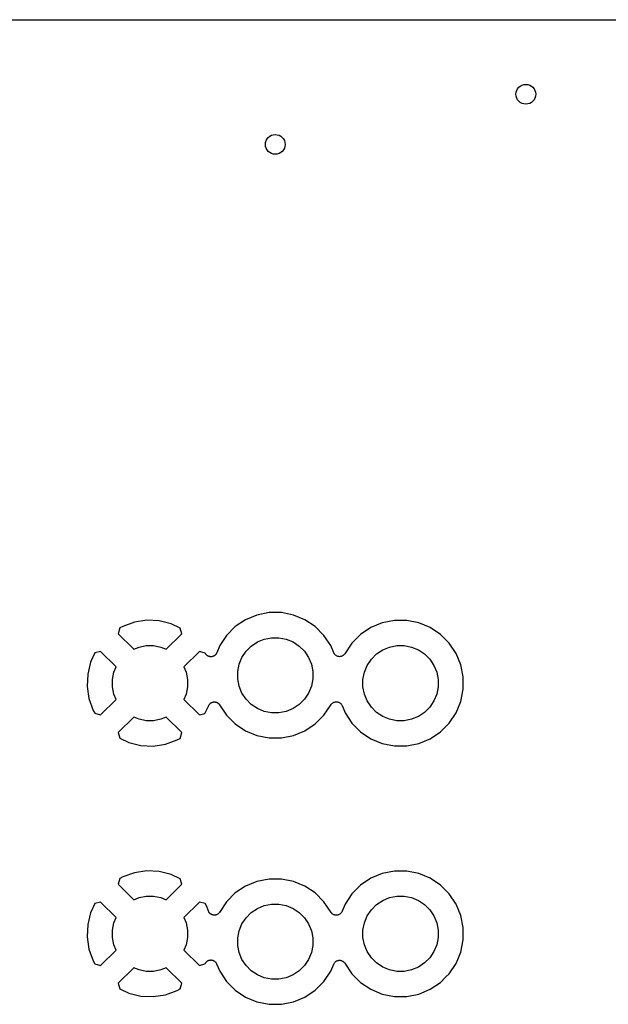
# Model space of a CAD drawing. Extents: x 0.71 to 5.18, y -2.28 to -0.62.
# Tile 6 of 14: x 2.05 to 2.52, y -1.41 to -0.62. Entities that reach past the tile are written whole.
import ezdxf

# ---------------------------------------------------------------- set-up
doc = ezdxf.new("R2010")
doc.units = 0
doc.header["$MEASUREMENT"] = 0
doc.layers.add('BLACK', color=7, linetype='CONTINUOUS')

msp = doc.modelspace()

# ---------------------------------------------------------------- linework, layer by layer
at = {"layer": 'BLACK', "linetype": 'CONTINUOUS'}
for p, q in [((0.7255, -0.6205), (5.1745, -0.6205)), ((2.14742, -1.09982), (2.13768, -1.10129)), ((2.15726, -1.10029), (2.14742, -1.09982)), ((2.22632, -1.09939), (2.21813, -1.10486)), ((2.23542, -1.09562), (2.22632, -1.09939)), ((2.24508, -1.0937), (2.23542, -1.09562)), ((2.25492, -1.0937), (2.24508, -1.0937)), ((2.26458, -1.09562), (2.25492, -1.0937)), ((2.27368, -1.09939), (2.26458, -1.09562)), ((2.28187, -1.10486), (2.27368, -1.09939)), ((2.34508, -1.1), (2.33542, -1.10192)), ((2.35492, -1.1), (2.34508, -1.1)), ((2.36458, -1.10192), (2.35492, -1.1)), ((2.12594, -1.10594), (2.12466, -1.11052)), ((2.1283, -1.10467), (2.12594, -1.10594)), ((2.13768, -1.10129), (2.1283, -1.10467)), ((2.16682, -1.10266), (2.15726, -1.10029)), ((2.17411, -1.10608), (2.16682, -1.10266)), ((2.17534, -1.11052), (2.17411, -1.10608)), ((2.21813, -1.10486), (2.21116, -1.11183)), ((2.28884, -1.11183), (2.28187, -1.10486)), ((2.32632, -1.10569), (2.31813, -1.11116)), ((2.33542, -1.10192), (2.32632, -1.10569)), ((2.37368, -1.10569), (2.36458, -1.10192)), ((2.38187, -1.11116), (2.37368, -1.10569)), ((2.12466, -1.11052), (2.13704, -1.1229)), ((2.16296, -1.1229), (2.17534, -1.11052)), ((2.21116, -1.11183), (2.20569, -1.12002)), ((2.23579, -1.11712), (2.24125, -1.11485)), ((2.24125, -1.11485), (2.24705, -1.1137)), ((2.24705, -1.1137), (2.25295, -1.1137)), ((2.25295, -1.1137), (2.25875, -1.11485)), ((2.25875, -1.11485), (2.26421, -1.11712)), ((2.29431, -1.12002), (2.28884, -1.11183)), ((2.31813, -1.11116), (2.31116, -1.11813)), ((2.38623, -1.11552), (2.38187, -1.11116)), ((2.38884, -1.11813), (2.38623, -1.11552)), ((2.38623, -1.11552), (2.38623, -1.11552)), ((2.13704, -1.1229), (2.14125, -1.12115)), ((2.14125, -1.12115), (2.14705, -1.12)), ((2.14705, -1.12), (2.15295, -1.12)), ((2.15295, -1.12), (2.15875, -1.12115)), ((2.15875, -1.12115), (2.16296, -1.1229)), ((2.20569, -1.12002), (2.20328, -1.12584)), ((2.2267, -1.12458), (2.23088, -1.1204)), ((2.23088, -1.1204), (2.23579, -1.11712)), ((2.26421, -1.11712), (2.26912, -1.1204)), ((2.26912, -1.1204), (2.2733, -1.12458)), ((2.2967, -1.12578), (2.29431, -1.12002)), ((2.31116, -1.11813), (2.30547, -1.12664)), ((2.33088, -1.1267), (2.33579, -1.12341)), ((2.33579, -1.12341), (2.34125, -1.12115)), ((2.34125, -1.12115), (2.34705, -1.12)), ((2.34705, -1.12), (2.35295, -1.12)), ((2.35295, -1.12), (2.35875, -1.12115)), ((2.35875, -1.12115), (2.36421, -1.12341)), ((2.36421, -1.12341), (2.36912, -1.1267)), ((2.39431, -1.12632), (2.38884, -1.11813)), ((2.10608, -1.12589), (2.10266, -1.13318)), ((2.11052, -1.12466), (2.10608, -1.12589)), ((2.1229, -1.13704), (2.11052, -1.12466)), ((2.18948, -1.12466), (2.1771, -1.13704)), ((2.19406, -1.12594), (2.18948, -1.12466)), ((2.19425, -1.12628), (2.19406, -1.12594)), ((2.19438, -1.12648), (2.19425, -1.12628)), ((2.19449, -1.12669), (2.19438, -1.12648)), ((2.19465, -1.12688), (2.19449, -1.12669)), ((2.19479, -1.12709), (2.19465, -1.12688)), ((2.19496, -1.12726), (2.19479, -1.12709)), ((2.19511, -1.12744), (2.19496, -1.12726)), ((2.1953, -1.1276), (2.19511, -1.12744)), ((2.19548, -1.12778), (2.1953, -1.1276)), ((2.19568, -1.12792), (2.19548, -1.12778)), ((2.19586, -1.12807), (2.19568, -1.12792)), ((2.19608, -1.12819), (2.19586, -1.12807)), ((2.19629, -1.12833), (2.19608, -1.12819)), ((2.19651, -1.12842), (2.19629, -1.12833)), ((2.19671, -1.12853), (2.19651, -1.12842)), ((2.19696, -1.12861), (2.19671, -1.12853)), ((2.19719, -1.12871), (2.19696, -1.12861)), ((2.19742, -1.12875), (2.19719, -1.12871)), ((2.19765, -1.12882), (2.19742, -1.12875)), ((2.1979, -1.12885), (2.19765, -1.12882)), ((2.19815, -1.1289), (2.1979, -1.12885)), ((2.19838, -1.1289), (2.19815, -1.1289)), ((2.19862, -1.12893), (2.19838, -1.1289)), ((2.19887, -1.1289), (2.19862, -1.12893)), ((2.19912, -1.1289), (2.19887, -1.1289)), ((2.19935, -1.12886), (2.19912, -1.1289)), ((2.19959, -1.12884), (2.19935, -1.12886)), ((2.19983, -1.12877), (2.19959, -1.12884)), ((2.20008, -1.12872), (2.19983, -1.12877)), ((2.2003, -1.12863), (2.20008, -1.12872)), ((2.20052, -1.12856), (2.2003, -1.12863)), ((2.20075, -1.12845), (2.20052, -1.12856)), ((2.20099, -1.12835), (2.20075, -1.12845)), ((2.20118, -1.12822), (2.20099, -1.12835)), ((2.20139, -1.12811), (2.20118, -1.12822)), ((2.20159, -1.12795), (2.20139, -1.12811)), ((2.2018, -1.12782), (2.20159, -1.12795)), ((2.20197, -1.12765), (2.2018, -1.12782)), ((2.20215, -1.1275), (2.20197, -1.12765)), ((2.20232, -1.12731), (2.20215, -1.1275)), ((2.2025, -1.12713), (2.20232, -1.12731)), ((2.20263, -1.12694), (2.2025, -1.12713)), ((2.20278, -1.12676), (2.20263, -1.12694)), ((2.2029, -1.12653), (2.20278, -1.12676)), ((2.20305, -1.12632), (2.2029, -1.12653)), ((2.20314, -1.12611), (2.20305, -1.12632)), ((2.20325, -1.1259), (2.20314, -1.12611)), ((2.20328, -1.12584), (2.20325, -1.1259)), ((2.22115, -1.13495), (2.22341, -1.12949)), ((2.22341, -1.12949), (2.2267, -1.12458)), ((2.2733, -1.12458), (2.27659, -1.12949)), ((2.27659, -1.12949), (2.27885, -1.13495)), ((2.29692, -1.1262), (2.2967, -1.12578)), ((2.29714, -1.12662), (2.29692, -1.1262)), ((2.29715, -1.12663), (2.29714, -1.12662)), ((2.29716, -1.12664), (2.29715, -1.12663)), ((2.29746, -1.12701), (2.29716, -1.12664)), ((2.29776, -1.12738), (2.29746, -1.12701)), ((2.29777, -1.12739), (2.29776, -1.12738)), ((2.29814, -1.1277), (2.29777, -1.12739)), ((2.29777, -1.12739), (2.29777, -1.12739)), ((2.29851, -1.128), (2.29814, -1.1277)), ((2.29852, -1.12801), (2.29851, -1.128)), ((2.29853, -1.12801), (2.29852, -1.12801)), ((2.29895, -1.12824), (2.29853, -1.12801)), ((2.29937, -1.12847), (2.29895, -1.12824)), ((2.29938, -1.12847), (2.29937, -1.12847)), ((2.29939, -1.12848), (2.29938, -1.12847)), ((2.29985, -1.12862), (2.29939, -1.12848)), ((2.3003, -1.12876), (2.29985, -1.12862)), ((2.30031, -1.12876), (2.3003, -1.12876)), ((2.30032, -1.12876), (2.30031, -1.12876)), ((2.3008, -1.12881), (2.30032, -1.12876)), ((2.30127, -1.12886), (2.3008, -1.12881)), ((2.30128, -1.12886), (2.30127, -1.12886)), ((2.30129, -1.12886), (2.30128, -1.12886)), ((2.30177, -1.12882), (2.30129, -1.12886)), ((2.30224, -1.12878), (2.30177, -1.12882)), ((2.30225, -1.12878), (2.30224, -1.12878)), ((2.30226, -1.12877), (2.30225, -1.12878)), ((2.30272, -1.12864), (2.30226, -1.12877)), ((2.30318, -1.12851), (2.30272, -1.12864)), ((2.30319, -1.1285), (2.30318, -1.12851)), ((2.3032, -1.1285), (2.30319, -1.1285)), ((2.30361, -1.12828), (2.3032, -1.1285)), ((2.30404, -1.12806), (2.30361, -1.12828)), ((2.30405, -1.12805), (2.30404, -1.12806)), ((2.30406, -1.12804), (2.30405, -1.12805)), ((2.30443, -1.12775), (2.30406, -1.12804)), ((2.3048, -1.12745), (2.30443, -1.12775)), ((2.30481, -1.12744), (2.3048, -1.12745)), ((2.30482, -1.12743), (2.30481, -1.12744)), ((2.30512, -1.12707), (2.30482, -1.12743)), ((2.30543, -1.1267), (2.30512, -1.12707)), ((2.30544, -1.12668), (2.30543, -1.1267)), ((2.30545, -1.12668), (2.30544, -1.12668)), ((2.30547, -1.12664), (2.30545, -1.12668)), ((2.30545, -1.12668), (2.30545, -1.12668)), ((2.32341, -1.13579), (2.3267, -1.13088)), ((2.3267, -1.13088), (2.33088, -1.1267)), ((2.36912, -1.1267), (2.3733, -1.13088)), ((2.3733, -1.13088), (2.37659, -1.13579)), ((2.39808, -1.13542), (2.39431, -1.12632)), ((2.10266, -1.13318), (2.10029, -1.14274)), ((2.12115, -1.14125), (2.1229, -1.13704)), ((2.1771, -1.13704), (2.17885, -1.14125)), ((2.22, -1.14075), (2.22115, -1.13495)), ((2.27885, -1.13495), (2.28, -1.14075)), ((2.32115, -1.14125), (2.32341, -1.13579)), ((2.37659, -1.13579), (2.37885, -1.14125)), ((2.4, -1.14508), (2.39808, -1.13542)), ((2.10029, -1.14274), (2.09982, -1.15258)), ((2.12, -1.14705), (2.12115, -1.14125)), ((2.12, -1.15295), (2.12, -1.14705)), ((2.17885, -1.14125), (2.18, -1.14705)), ((2.18, -1.14705), (2.18, -1.15295)), ((2.22, -1.14666), (2.22, -1.14075)), ((2.22115, -1.15245), (2.22, -1.14666)), ((2.28, -1.14666), (2.27885, -1.15245)), ((2.28, -1.14075), (2.28, -1.14666)), ((2.32, -1.14705), (2.32115, -1.14125)), ((2.32, -1.15295), (2.32, -1.14705)), ((2.37885, -1.14125), (2.38, -1.14705)), ((2.38, -1.14705), (2.38, -1.15295)), ((2.4, -1.15492), (2.4, -1.14508)), ((2.09982, -1.15258), (2.10129, -1.16232)), ((2.12115, -1.15875), (2.12, -1.15295)), ((2.18, -1.15295), (2.17885, -1.15875)), ((2.22341, -1.15791), (2.22115, -1.15245)), ((2.27885, -1.15245), (2.27659, -1.15791)), ((2.32115, -1.15875), (2.32, -1.15295)), ((2.38, -1.15295), (2.37885, -1.15875)), ((2.39808, -1.16458), (2.4, -1.15492)), ((2.10129, -1.16232), (2.10467, -1.1717)), ((2.11052, -1.17534), (2.1229, -1.16296)), ((2.1229, -1.16296), (2.12115, -1.15875)), ((2.17885, -1.15875), (2.1771, -1.16296)), ((2.1771, -1.16296), (2.18948, -1.17534)), ((2.2267, -1.16282), (2.22341, -1.15791)), ((2.23088, -1.167), (2.2267, -1.16282)), ((2.2733, -1.16282), (2.26912, -1.167)), ((2.27659, -1.15791), (2.2733, -1.16282)), ((2.32341, -1.16421), (2.32115, -1.15875)), ((2.37885, -1.15875), (2.37659, -1.16421)), ((2.19392, -1.17411), (2.19687, -1.16783)), ((2.19687, -1.16783), (2.1969, -1.16776)), ((2.1969, -1.16776), (2.19709, -1.16746)), ((2.19709, -1.16746), (2.19726, -1.16714)), ((2.19726, -1.16714), (2.19734, -1.16704)), ((2.19734, -1.16704), (2.19741, -1.16693)), ((2.19741, -1.16693), (2.19766, -1.16667)), ((2.19766, -1.16667), (2.19789, -1.16639)), ((2.19789, -1.16639), (2.19799, -1.16631)), ((2.19799, -1.16631), (2.19807, -1.16622)), ((2.19807, -1.16622), (2.19837, -1.166)), ((2.19837, -1.166), (2.19865, -1.16578)), ((2.19865, -1.16578), (2.19876, -1.16572)), ((2.19876, -1.16572), (2.19886, -1.16564)), ((2.19886, -1.16564), (2.19919, -1.16549)), ((2.19919, -1.16549), (2.19951, -1.16532)), ((2.19951, -1.16532), (2.19963, -1.16529)), ((2.19963, -1.16529), (2.19975, -1.16523)), ((2.19975, -1.16523), (2.2001, -1.16515)), ((2.2001, -1.16515), (2.20044, -1.16505)), ((2.20044, -1.16505), (2.20057, -1.16503)), ((2.20057, -1.16503), (2.2007, -1.165)), ((2.2007, -1.165), (2.20106, -1.16499)), ((2.20106, -1.16499), (2.20142, -1.16495)), ((2.20142, -1.16495), (2.20154, -1.16497)), ((2.20154, -1.16497), (2.20167, -1.16496)), ((2.20167, -1.16496), (2.20203, -1.16502)), ((2.20203, -1.16502), (2.20239, -1.16505)), ((2.20239, -1.16505), (2.20251, -1.16509)), ((2.20251, -1.16509), (2.20264, -1.16511)), ((2.20264, -1.16511), (2.20298, -1.16523)), ((2.20298, -1.16523), (2.20332, -1.16534)), ((2.20332, -1.16534), (2.20343, -1.1654)), ((2.20343, -1.1654), (2.20355, -1.16544)), ((2.20355, -1.16544), (2.20386, -1.16563)), ((2.20386, -1.16563), (2.20418, -1.1658)), ((2.20418, -1.1658), (2.20428, -1.16588)), ((2.20428, -1.16588), (2.20439, -1.16595)), ((2.20439, -1.16595), (2.20465, -1.16619)), ((2.20465, -1.16619), (2.20493, -1.16642)), ((2.20493, -1.16642), (2.20501, -1.16652)), ((2.20501, -1.16652), (2.20511, -1.16661)), ((2.20511, -1.16661), (2.20532, -1.1669)), ((2.20532, -1.1669), (2.20555, -1.16718)), ((2.20555, -1.16718), (2.21116, -1.17557)), ((2.23579, -1.17029), (2.23088, -1.167)), ((2.24125, -1.17255), (2.23579, -1.17029)), ((2.26421, -1.17029), (2.25875, -1.17255)), ((2.26912, -1.167), (2.26421, -1.17029)), ((2.28884, -1.17557), (2.29453, -1.16706)), ((2.29453, -1.16706), (2.29455, -1.16702)), ((2.29455, -1.16702), (2.29457, -1.167)), ((2.29455, -1.16702), (2.29455, -1.16702)), ((2.29455, -1.16702), (2.29455, -1.16702)), ((2.29457, -1.167), (2.29488, -1.16663)), ((2.29488, -1.16663), (2.29518, -1.16627)), ((2.29518, -1.16627), (2.29519, -1.16626)), ((2.29519, -1.16626), (2.2952, -1.16625)), ((2.2952, -1.16625), (2.29557, -1.16595)), ((2.29557, -1.16595), (2.29594, -1.16566)), ((2.29594, -1.16566), (2.29595, -1.16565)), ((2.29595, -1.16565), (2.29596, -1.16565)), ((2.29596, -1.16565), (2.29639, -1.16542)), ((2.29639, -1.16542), (2.2968, -1.1652)), ((2.2968, -1.1652), (2.29681, -1.1652)), ((2.29681, -1.1652), (2.29682, -1.1652)), ((2.29682, -1.1652), (2.29729, -1.16506)), ((2.29729, -1.16506), (2.29774, -1.16493)), ((2.29774, -1.16493), (2.29775, -1.16493)), ((2.29775, -1.16493), (2.29776, -1.16492)), ((2.29776, -1.16492), (2.29824, -1.16488)), ((2.29824, -1.16488), (2.29871, -1.16484)), ((2.29871, -1.16484), (2.29872, -1.16484)), ((2.29872, -1.16484), (2.29873, -1.16484)), ((2.29873, -1.16484), (2.29922, -1.16489)), ((2.29922, -1.16489), (2.29968, -1.16494)), ((2.29968, -1.16494), (2.29969, -1.16494)), ((2.29969, -1.16494), (2.2997, -1.16494)), ((2.2997, -1.16494), (2.30016, -1.16508)), ((2.30016, -1.16508), (2.30061, -1.16522)), ((2.30061, -1.16522), (2.30062, -1.16523)), ((2.30062, -1.16523), (2.30063, -1.16523)), ((2.30063, -1.16523), (2.30105, -1.16546)), ((2.30105, -1.16546), (2.30147, -1.16569)), ((2.30147, -1.16569), (2.30148, -1.16569)), ((2.30148, -1.16569), (2.30149, -1.1657)), ((2.30149, -1.1657), (2.30186, -1.166)), ((2.30186, -1.166), (2.30223, -1.16631)), ((2.30223, -1.16631), (2.30223, -1.16632)), ((2.30223, -1.16632), (2.30224, -1.16632)), ((2.30224, -1.16632), (2.30255, -1.1667)), ((2.30255, -1.1667), (2.30284, -1.16706)), ((2.30284, -1.16706), (2.30285, -1.16707)), ((2.30285, -1.16707), (2.30286, -1.16708)), ((2.30286, -1.16708), (2.30308, -1.16751)), ((2.30308, -1.16751), (2.3033, -1.16792)), ((2.3033, -1.16792), (2.30569, -1.17368)), ((2.3267, -1.16912), (2.32341, -1.16421)), ((2.33088, -1.1733), (2.3267, -1.16912)), ((2.3733, -1.16912), (2.36912, -1.1733)), ((2.37659, -1.16421), (2.3733, -1.16912)), ((2.39431, -1.17368), (2.39808, -1.16458)), ((2.10467, -1.1717), (2.10594, -1.17406)), ((2.10594, -1.17406), (2.11052, -1.17534)), ((2.13704, -1.1771), (2.12466, -1.18948)), ((2.14125, -1.17885), (2.13704, -1.1771)), ((2.16296, -1.1771), (2.15875, -1.17885)), ((2.17534, -1.18948), (2.16296, -1.1771)), ((2.18948, -1.17534), (2.19392, -1.17411)), ((2.21116, -1.17557), (2.21813, -1.18254)), ((2.24705, -1.1737), (2.24125, -1.17255)), ((2.25295, -1.1737), (2.24705, -1.1737)), ((2.25875, -1.17255), (2.25295, -1.1737)), ((2.28187, -1.18254), (2.28884, -1.17557)), ((2.30569, -1.17368), (2.31116, -1.18187)), ((2.33579, -1.17659), (2.33088, -1.1733)), ((2.34125, -1.17885), (2.33579, -1.17659)), ((2.36421, -1.17659), (2.35875, -1.17885)), ((2.36912, -1.1733), (2.36421, -1.17659)), ((2.38884, -1.18187), (2.39431, -1.17368)), ((2.14705, -1.18), (2.14125, -1.17885)), ((2.15295, -1.18), (2.14705, -1.18)), ((2.15875, -1.17885), (2.15295, -1.18)), ((2.21813, -1.18254), (2.22632, -1.18801)), ((2.27368, -1.18801), (2.28187, -1.18254)), ((2.31116, -1.18187), (2.31813, -1.18884)), ((2.34705, -1.18), (2.34125, -1.17885)), ((2.35295, -1.18), (2.34705, -1.18)), ((2.35875, -1.17885), (2.35295, -1.18)), ((2.38187, -1.18884), (2.38623, -1.18448)), ((2.38623, -1.18448), (2.38884, -1.18187)), ((2.38623, -1.18448), (2.38623, -1.18448)), ((2.12466, -1.18948), (2.12589, -1.19392)), ((2.12589, -1.19392), (2.13318, -1.19734)), ((2.1717, -1.19533), (2.17406, -1.19406)), ((2.17406, -1.19406), (2.17534, -1.18948)), ((2.22632, -1.18801), (2.23542, -1.19178)), ((2.23542, -1.19178), (2.24508, -1.1937)), ((2.24508, -1.1937), (2.25492, -1.1937)), ((2.25492, -1.1937), (2.26458, -1.19178)), ((2.26458, -1.19178), (2.27368, -1.18801)), ((2.31813, -1.18884), (2.32632, -1.19431)), ((2.32632, -1.19431), (2.33542, -1.19808)), ((2.36458, -1.19808), (2.37368, -1.19431)), ((2.37368, -1.19431), (2.38187, -1.18884)), ((2.13318, -1.19734), (2.14274, -1.19971)), ((2.14274, -1.19971), (2.15258, -1.20018)), ((2.15258, -1.20018), (2.16232, -1.19871)), ((2.16232, -1.19871), (2.1717, -1.19533)), ((2.33542, -1.19808), (2.34508, -1.2)), ((2.34508, -1.2), (2.35492, -1.2)), ((2.35492, -1.2), (2.36458, -1.19808)), ((2.13768, -1.30129), (2.1283, -1.30467)), ((2.14742, -1.29982), (2.13768, -1.30129)), ((2.15726, -1.30029), (2.14742, -1.29982)), ((2.16682, -1.30266), (2.15726, -1.30029)), ((2.17411, -1.30608), (2.16682, -1.30266)), ((2.33542, -1.30192), (2.32632, -1.30569)), ((2.34508, -1.3), (2.33542, -1.30192)), ((2.35492, -1.3), (2.34508, -1.3)), ((2.36458, -1.30192), (2.35492, -1.3)), ((2.37368, -1.30569), (2.36458, -1.30192)), ((2.12594, -1.30594), (2.12466, -1.31052)), ((2.12466, -1.31052), (2.13704, -1.3229)), ((2.1283, -1.30467), (2.12594, -1.30594)), ((2.16296, -1.3229), (2.17534, -1.31052)), ((2.17534, -1.31052), (2.17411, -1.30608)), ((2.22632, -1.31199), (2.21813, -1.31746)), ((2.23542, -1.30822), (2.22632, -1.31199)), ((2.24508, -1.3063), (2.23542, -1.30822)), ((2.25492, -1.3063), (2.24508, -1.3063)), ((2.26458, -1.30822), (2.25492, -1.3063)), ((2.27368, -1.31199), (2.26458, -1.30822)), ((2.28187, -1.31746), (2.27368, -1.31199)), ((2.31813, -1.31116), (2.31116, -1.31813)), ((2.32632, -1.30569), (2.31813, -1.31116)), ((2.38187, -1.31116), (2.37368, -1.30569)), ((2.38623, -1.31552), (2.38187, -1.31116)), ((2.14125, -1.32115), (2.14705, -1.32)), ((2.14705, -1.32), (2.15295, -1.32)), ((2.15295, -1.32), (2.15875, -1.32115)), ((2.21813, -1.31746), (2.21116, -1.32443)), ((2.28884, -1.32443), (2.28187, -1.31746)), ((2.31116, -1.31813), (2.30569, -1.32632)), ((2.34125, -1.32115), (2.34705, -1.32)), ((2.34705, -1.32), (2.35295, -1.32)), ((2.35295, -1.32), (2.35875, -1.32115)), ((2.38884, -1.31813), (2.38623, -1.31552)), ((2.38623, -1.31552), (2.38623, -1.31552)), ((2.39431, -1.32632), (2.38884, -1.31813)), ((2.10608, -1.32589), (2.10266, -1.33318)), ((2.11052, -1.32466), (2.10608, -1.32589)), ((2.1229, -1.33704), (2.11052, -1.32466)), ((2.13704, -1.3229), (2.14125, -1.32115)), ((2.15875, -1.32115), (2.16296, -1.3229)), ((2.18948, -1.32466), (2.1771, -1.33704)), ((2.19406, -1.32594), (2.18948, -1.32466)), ((2.19533, -1.3283), (2.19406, -1.32594)), ((2.21116, -1.32443), (2.20547, -1.33294)), ((2.23579, -1.32971), (2.24125, -1.32745)), ((2.24125, -1.32745), (2.24705, -1.3263)), ((2.24705, -1.3263), (2.25295, -1.3263)), ((2.25295, -1.3263), (2.25875, -1.32745)), ((2.25875, -1.32745), (2.26421, -1.32971)), ((2.29453, -1.33294), (2.28884, -1.32443)), ((2.30569, -1.32632), (2.3033, -1.33208)), ((2.3267, -1.33088), (2.33088, -1.3267)), ((2.33088, -1.3267), (2.33579, -1.32341)), ((2.33579, -1.32341), (2.34125, -1.32115)), ((2.35875, -1.32115), (2.36421, -1.32341)), ((2.36421, -1.32341), (2.36912, -1.3267)), ((2.36912, -1.3267), (2.3733, -1.33088)), ((2.39808, -1.33542), (2.39431, -1.32632)), ((2.10266, -1.33318), (2.10029, -1.34274)), ((2.19661, -1.33186), (2.19533, -1.3283)), ((2.19666, -1.33196), (2.19661, -1.33186)), ((2.19669, -1.33206), (2.19666, -1.33196)), ((2.19687, -1.3324), (2.19669, -1.33206)), ((2.19703, -1.33274), (2.19687, -1.3324)), ((2.19709, -1.33283), (2.19703, -1.33274)), ((2.19714, -1.33292), (2.19709, -1.33283)), ((2.19738, -1.33322), (2.19714, -1.33292)), ((2.19761, -1.33352), (2.19738, -1.33322)), ((2.19769, -1.3336), (2.19761, -1.33352)), ((2.19776, -1.33368), (2.19769, -1.3336)), ((2.19805, -1.33392), (2.19776, -1.33368)), ((2.19833, -1.33418), (2.19805, -1.33392)), ((2.19843, -1.33423), (2.19833, -1.33418)), ((2.19851, -1.3343), (2.19843, -1.33423)), ((2.19884, -1.33449), (2.19851, -1.3343)), ((2.19917, -1.33468), (2.19884, -1.33449)), ((2.19927, -1.33472), (2.19917, -1.33468)), ((2.19936, -1.33477), (2.19927, -1.33472)), ((2.19973, -1.33488), (2.19936, -1.33477)), ((2.20009, -1.33501), (2.19973, -1.33488)), ((2.20019, -1.33503), (2.20009, -1.33501)), ((2.2003, -1.33506), (2.20019, -1.33503)), ((2.20068, -1.3351), (2.2003, -1.33506)), ((2.20105, -1.33516), (2.20068, -1.3351)), ((2.20116, -1.33515), (2.20105, -1.33516)), ((2.20127, -1.33516), (2.20116, -1.33515)), ((2.20165, -1.33513), (2.20127, -1.33516)), ((2.20203, -1.33511), (2.20165, -1.33513)), ((2.20213, -1.33509), (2.20203, -1.33511)), ((2.20224, -1.33508), (2.20213, -1.33509)), ((2.20261, -1.33497), (2.20224, -1.33508)), ((2.20298, -1.33488), (2.20261, -1.33497)), ((2.20307, -1.33484), (2.20298, -1.33488)), ((2.20318, -1.33481), (2.20307, -1.33484)), ((2.20351, -1.33463), (2.20318, -1.33481)), ((2.20386, -1.33447), (2.20351, -1.33463)), ((2.20395, -1.33441), (2.20386, -1.33447)), ((2.20404, -1.33436), (2.20395, -1.33441)), ((2.20434, -1.33412), (2.20404, -1.33436)), ((2.20465, -1.33389), (2.20434, -1.33412)), ((2.20472, -1.33381), (2.20465, -1.33389)), ((2.2048, -1.33375), (2.20472, -1.33381)), ((2.20505, -1.33345), (2.2048, -1.33375)), ((2.20531, -1.33317), (2.20505, -1.33345)), ((2.20536, -1.33308), (2.20531, -1.33317)), ((2.20543, -1.333), (2.20536, -1.33308)), ((2.20547, -1.33294), (2.20543, -1.333)), ((2.2267, -1.33718), (2.23088, -1.333)), ((2.23088, -1.333), (2.23579, -1.32971)), ((2.26421, -1.32971), (2.26912, -1.333)), ((2.26912, -1.333), (2.2733, -1.33718)), ((2.29483, -1.33331), (2.29453, -1.33294)), ((2.29513, -1.33368), (2.29483, -1.33331)), ((2.29514, -1.33369), (2.29513, -1.33368)), ((2.29515, -1.3337), (2.29514, -1.33369)), ((2.29552, -1.334), (2.29515, -1.3337)), ((2.29588, -1.3343), (2.29552, -1.334)), ((2.29589, -1.33431), (2.29588, -1.3343)), ((2.2959, -1.33432), (2.29589, -1.33431)), ((2.29633, -1.33455), (2.2959, -1.33432)), ((2.29674, -1.33477), (2.29633, -1.33455)), ((2.29675, -1.33477), (2.29674, -1.33477)), ((2.29676, -1.33478), (2.29675, -1.33477)), ((2.29722, -1.33492), (2.29676, -1.33478)), ((2.29767, -1.33506), (2.29722, -1.33492)), ((2.29768, -1.33506), (2.29767, -1.33506)), ((2.29769, -1.33506), (2.29768, -1.33506)), ((2.29817, -1.33511), (2.29769, -1.33506)), ((2.29864, -1.33516), (2.29817, -1.33511)), ((2.29865, -1.33516), (2.29864, -1.33516)), ((2.29866, -1.33516), (2.29865, -1.33516)), ((2.29914, -1.33512), (2.29866, -1.33516)), ((2.29961, -1.33508), (2.29914, -1.33512)), ((2.29962, -1.33507), (2.29961, -1.33508)), ((2.29963, -1.33507), (2.29962, -1.33507)), ((2.3001, -1.33494), (2.29963, -1.33507)), ((2.30055, -1.3348), (2.3001, -1.33494)), ((2.30056, -1.3348), (2.30055, -1.3348)), ((2.30057, -1.33479), (2.30056, -1.3348)), ((2.301, -1.33457), (2.30057, -1.33479)), ((2.30142, -1.33435), (2.301, -1.33457)), ((2.30143, -1.33434), (2.30142, -1.33435)), ((2.30142, -1.33435), (2.30142, -1.33435)), ((2.30181, -1.33404), (2.30143, -1.33434)), ((2.30218, -1.33374), (2.30181, -1.33404)), ((2.30219, -1.33373), (2.30218, -1.33373)), ((2.30218, -1.33373), (2.30218, -1.33374)), ((2.3025, -1.33336), (2.30219, -1.33373)), ((2.30281, -1.333), (2.3025, -1.33336)), ((2.30282, -1.33298), (2.30281, -1.33299)), ((2.30281, -1.33299), (2.30281, -1.333)), ((2.30305, -1.33256), (2.30282, -1.33298)), ((2.30328, -1.33214), (2.30305, -1.33256)), ((2.30329, -1.33212), (2.30328, -1.33214)), ((2.3033, -1.33208), (2.30329, -1.33212)), ((2.30329, -1.33212), (2.30329, -1.33212)), ((2.30329, -1.33212), (2.30329, -1.33212)), ((2.32115, -1.34125), (2.32341, -1.33579)), ((2.32341, -1.33579), (2.3267, -1.33088)), ((2.3733, -1.33088), (2.37659, -1.33579)), ((2.37659, -1.33579), (2.37885, -1.34125)), ((2.4, -1.34508), (2.39808, -1.33542)), ((2.10029, -1.34274), (2.09982, -1.35258)), ((2.12, -1.34705), (2.12115, -1.34125)), ((2.12115, -1.34125), (2.1229, -1.33704)), ((2.1771, -1.33704), (2.17885, -1.34125)), ((2.17885, -1.34125), (2.18, -1.34705)), ((2.22115, -1.34755), (2.22341, -1.34209)), ((2.22341, -1.34209), (2.2267, -1.33718)), ((2.2733, -1.33718), (2.27659, -1.34209)), ((2.27659, -1.34209), (2.27885, -1.34755)), ((2.32, -1.34705), (2.32115, -1.34125)), ((2.37885, -1.34125), (2.38, -1.34705)), ((2.12, -1.35295), (2.12, -1.34705)), ((2.18, -1.34705), (2.18, -1.35295)), ((2.22, -1.35334), (2.22115, -1.34755)), ((2.27885, -1.34755), (2.28, -1.35334)), ((2.32, -1.35295), (2.32, -1.34705)), ((2.38, -1.34705), (2.38, -1.35295)), ((2.4, -1.35492), (2.4, -1.34508)), ((2.09982, -1.35258), (2.10129, -1.36232)), ((2.12115, -1.35875), (2.12, -1.35295)), ((2.1229, -1.36296), (2.12115, -1.35875)), ((2.17885, -1.35875), (2.1771, -1.36296)), ((2.18, -1.35295), (2.17885, -1.35875)), ((2.22, -1.35925), (2.22, -1.35334)), ((2.22115, -1.36505), (2.22, -1.35925)), ((2.28, -1.35925), (2.27885, -1.36505)), ((2.28, -1.35334), (2.28, -1.35925)), ((2.32115, -1.35875), (2.32, -1.35295)), ((2.32341, -1.36421), (2.32115, -1.35875)), ((2.37885, -1.35875), (2.37659, -1.36421)), ((2.38, -1.35295), (2.37885, -1.35875)), ((2.39808, -1.36458), (2.4, -1.35492)), ((2.10129, -1.36232), (2.10467, -1.3717)), ((2.11052, -1.37534), (2.1229, -1.36296)), ((2.1771, -1.36296), (2.18948, -1.37534)), ((2.22341, -1.37051), (2.22115, -1.36505)), ((2.27885, -1.36505), (2.27659, -1.37051)), ((2.3267, -1.36912), (2.32341, -1.36421)), ((2.37659, -1.36421), (2.3733, -1.36912)), ((2.39431, -1.37368), (2.39808, -1.36458)), ((2.10467, -1.3717), (2.10594, -1.37406)), ((2.10594, -1.37406), (2.11052, -1.37534)), ((2.18948, -1.37534), (2.19392, -1.37411)), ((2.19392, -1.37411), (2.19407, -1.37378)), ((2.19407, -1.37378), (2.1941, -1.37372)), ((2.1941, -1.37372), (2.19429, -1.37341)), ((2.19429, -1.37341), (2.19446, -1.37309)), ((2.19446, -1.37309), (2.19454, -1.373)), ((2.19454, -1.373), (2.19461, -1.37289)), ((2.19461, -1.37289), (2.19486, -1.37262)), ((2.19486, -1.37262), (2.19509, -1.37235)), ((2.19509, -1.37235), (2.19519, -1.37227)), ((2.19519, -1.37227), (2.19527, -1.37217)), ((2.19527, -1.37217), (2.19557, -1.37196)), ((2.19557, -1.37196), (2.19585, -1.37173)), ((2.19585, -1.37173), (2.19596, -1.37167)), ((2.19596, -1.37167), (2.19606, -1.3716)), ((2.19606, -1.3716), (2.19639, -1.37145)), ((2.19639, -1.37145), (2.19671, -1.37128)), ((2.19671, -1.37128), (2.19683, -1.37124)), ((2.19683, -1.37124), (2.19695, -1.37119)), ((2.19695, -1.37119), (2.1973, -1.37111)), ((2.1973, -1.37111), (2.19765, -1.371)), ((2.19765, -1.371), (2.19777, -1.37099)), ((2.19777, -1.37099), (2.1979, -1.37096)), ((2.1979, -1.37096), (2.19826, -1.37095)), ((2.19826, -1.37095), (2.19862, -1.37091)), ((2.19862, -1.37091), (2.19874, -1.37093)), ((2.19874, -1.37093), (2.19887, -1.37092)), ((2.19887, -1.37092), (2.19923, -1.37098)), ((2.19923, -1.37098), (2.19959, -1.37101)), ((2.19959, -1.37101), (2.19971, -1.37105)), ((2.19971, -1.37105), (2.19983, -1.37107)), ((2.19983, -1.37107), (2.20017, -1.37119)), ((2.20017, -1.37119), (2.20052, -1.3713)), ((2.20052, -1.3713), (2.20063, -1.37136)), ((2.20063, -1.37136), (2.20075, -1.3714)), ((2.20075, -1.3714), (2.20106, -1.37159)), ((2.20106, -1.37159), (2.20138, -1.37176)), ((2.20138, -1.37176), (2.20148, -1.37184)), ((2.20148, -1.37184), (2.20159, -1.37191)), ((2.20159, -1.37191), (2.20185, -1.37215)), ((2.20185, -1.37215), (2.20213, -1.37238)), ((2.20213, -1.37238), (2.20221, -1.37248)), ((2.20221, -1.37248), (2.20231, -1.37257)), ((2.20231, -1.37257), (2.20252, -1.37286)), ((2.20252, -1.37286), (2.20275, -1.37314)), ((2.20275, -1.37314), (2.20281, -1.37325)), ((2.20281, -1.37325), (2.20289, -1.37335)), ((2.20289, -1.37335), (2.20304, -1.37368)), ((2.20304, -1.37368), (2.20321, -1.374)), ((2.20321, -1.374), (2.20569, -1.37998)), ((2.2267, -1.37542), (2.22341, -1.37051)), ((2.27659, -1.37051), (2.2733, -1.37542)), ((2.29431, -1.37998), (2.2967, -1.37422)), ((2.2967, -1.37422), (2.29671, -1.37418)), ((2.29671, -1.37418), (2.29672, -1.37416)), ((2.29671, -1.37418), (2.29671, -1.37418)), ((2.29671, -1.37418), (2.29671, -1.37418)), ((2.29672, -1.37416), (2.29695, -1.37374)), ((2.29695, -1.37374), (2.29718, -1.37332)), ((2.29718, -1.37332), (2.29719, -1.37331)), ((2.29719, -1.3733), (2.2975, -1.37294)), ((2.29719, -1.37331), (2.29719, -1.3733)), ((2.2975, -1.37294), (2.29781, -1.37257)), ((2.29781, -1.37257), (2.29782, -1.37257)), ((2.29782, -1.37256), (2.29819, -1.37226)), ((2.29782, -1.37257), (2.29782, -1.37256)), ((2.29819, -1.37226), (2.29857, -1.37196)), ((2.29857, -1.37196), (2.29858, -1.37195)), ((2.29858, -1.37195), (2.299, -1.37173)), ((2.29858, -1.37195), (2.29858, -1.37195)), ((2.299, -1.37173), (2.29943, -1.3715)), ((2.29943, -1.3715), (2.29944, -1.3715)), ((2.29944, -1.3715), (2.29945, -1.3715)), ((2.29945, -1.3715), (2.29991, -1.37136)), ((2.29991, -1.37136), (2.30037, -1.37123)), ((2.30037, -1.37123), (2.30038, -1.37123)), ((2.30038, -1.37123), (2.30039, -1.37122)), ((2.30039, -1.37122), (2.30086, -1.37118)), ((2.30086, -1.37118), (2.30134, -1.37114)), ((2.30134, -1.37114), (2.30135, -1.37114)), ((2.30135, -1.37114), (2.30136, -1.37114)), ((2.30136, -1.37114), (2.30183, -1.37119)), ((2.30183, -1.37119), (2.30231, -1.37123)), ((2.30231, -1.37123), (2.30232, -1.37124)), ((2.30232, -1.37124), (2.30233, -1.37124)), ((2.30233, -1.37124), (2.30279, -1.37138)), ((2.30279, -1.37138), (2.30324, -1.37152)), ((2.30324, -1.37152), (2.30325, -1.37153)), ((2.30325, -1.37153), (2.30326, -1.37153)), ((2.30326, -1.37153), (2.30369, -1.37176)), ((2.30369, -1.37176), (2.3041, -1.37198)), ((2.3041, -1.37198), (2.30411, -1.37199)), ((2.30411, -1.37199), (2.30412, -1.372)), ((2.30412, -1.372), (2.30449, -1.37231)), ((2.30449, -1.37231), (2.30485, -1.3726)), ((2.30485, -1.3726), (2.30486, -1.37261)), ((2.30486, -1.37261), (2.30487, -1.37262)), ((2.30487, -1.37262), (2.30517, -1.37299)), ((2.30517, -1.37299), (2.30547, -1.37336)), ((2.30547, -1.37336), (2.31116, -1.38187)), ((2.33088, -1.3733), (2.3267, -1.36912)), ((2.33579, -1.37659), (2.33088, -1.3733)), ((2.36912, -1.3733), (2.36421, -1.37659)), ((2.3733, -1.36912), (2.36912, -1.3733)), ((2.38884, -1.38187), (2.39431, -1.37368)), ((2.13704, -1.3771), (2.12466, -1.38948)), ((2.14125, -1.37885), (2.13704, -1.3771)), ((2.14705, -1.38), (2.14125, -1.37885)), ((2.15295, -1.38), (2.14705, -1.38)), ((2.15875, -1.37885), (2.15295, -1.38)), ((2.16296, -1.3771), (2.15875, -1.37885)), ((2.17534, -1.38948), (2.16296, -1.3771)), ((2.20569, -1.37998), (2.21116, -1.38817)), ((2.23088, -1.3796), (2.2267, -1.37542)), ((2.23579, -1.38288), (2.23088, -1.3796)), ((2.24125, -1.38515), (2.23579, -1.38288)), ((2.26421, -1.38288), (2.25875, -1.38515)), ((2.26912, -1.3796), (2.26421, -1.38288)), ((2.2733, -1.37542), (2.26912, -1.3796)), ((2.28884, -1.38817), (2.29431, -1.37998)), ((2.31116, -1.38187), (2.31813, -1.38884)), ((2.34125, -1.37885), (2.33579, -1.37659)), ((2.34705, -1.38), (2.34125, -1.37885)), ((2.35295, -1.38), (2.34705, -1.38)), ((2.35875, -1.37885), (2.35295, -1.38)), ((2.36421, -1.37659), (2.35875, -1.37885)), ((2.38623, -1.38448), (2.38884, -1.38187)), ((2.12466, -1.38948), (2.12589, -1.39392)), ((2.17406, -1.39406), (2.17534, -1.38948)), ((2.21116, -1.38817), (2.21813, -1.39514)), ((2.24705, -1.3863), (2.24125, -1.38515)), ((2.25295, -1.3863), (2.24705, -1.3863)), ((2.25875, -1.38515), (2.25295, -1.3863)), ((2.28187, -1.39514), (2.28884, -1.38817)), ((2.31813, -1.38884), (2.32632, -1.39431)), ((2.37368, -1.39431), (2.38187, -1.38884)), ((2.38187, -1.38884), (2.38623, -1.38448)), ((2.38623, -1.38448), (2.38623, -1.38448)), ((2.12589, -1.39392), (2.13318, -1.39734)), ((2.13318, -1.39734), (2.14274, -1.39971)), ((2.15258, -1.40018), (2.16232, -1.39871)), ((2.16232, -1.39871), (2.1717, -1.39533)), ((2.1717, -1.39533), (2.17406, -1.39406)), ((2.21813, -1.39514), (2.22632, -1.40061)), ((2.27368, -1.40061), (2.28187, -1.39514)), ((2.32632, -1.39431), (2.33542, -1.39808)), ((2.33542, -1.39808), (2.34508, -1.4)), ((2.35492, -1.4), (2.36458, -1.39808)), ((2.36458, -1.39808), (2.37368, -1.39431)), ((2.14274, -1.39971), (2.15258, -1.40018)), ((2.22632, -1.40061), (2.23542, -1.40438)), ((2.23542, -1.40438), (2.24508, -1.4063)), ((2.24508, -1.4063), (2.25492, -1.4063)), ((2.25492, -1.4063), (2.26458, -1.40438)), ((2.26458, -1.40438), (2.27368, -1.40061)), ((2.34508, -1.4), (2.35492, -1.4))]:
    msp.add_line(p, q, dxfattribs=at)
at = {"layer": 'BLACK'}
for centre in [(2.45, -0.68), (2.25, -0.72)]:
    msp.add_circle(centre, 0.007874, dxfattribs=at)

doc.saveas('drawing.dxf')
